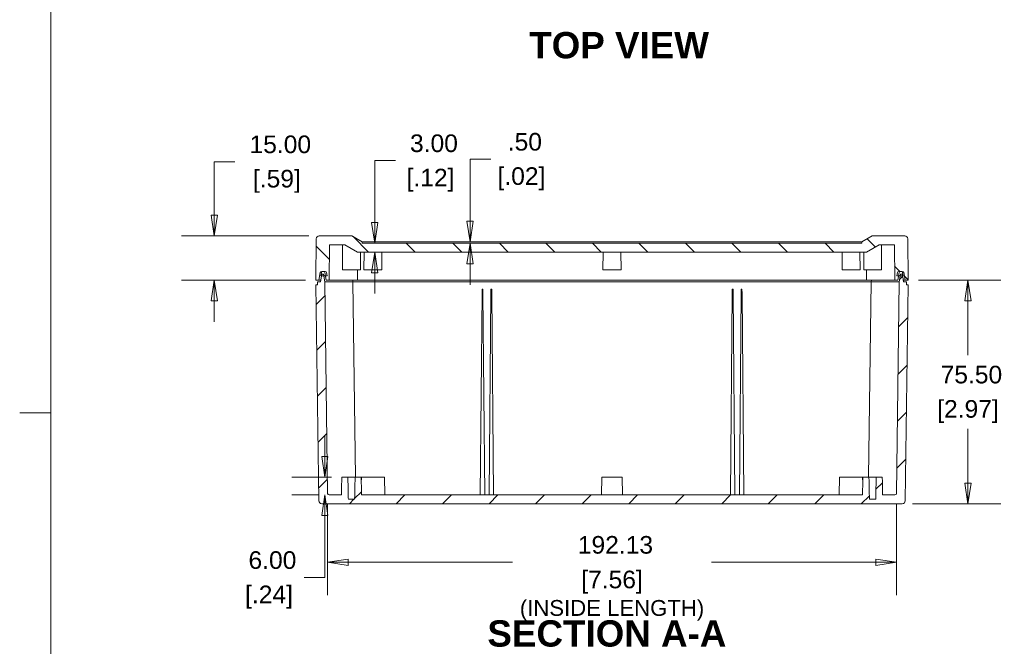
# Model space of a CAD drawing. Header units: millimetres. Extents: x 16 to 962, y 16 to 740.
# Tile 3 of 9: x 16 to 348, y 299 to 511. Entities that reach past the tile are written whole.
import ezdxf

# ---------------------------------------------------------------- set-up
doc = ezdxf.new("R2010")
doc.units = ezdxf.units.MM
doc.header["$LTSCALE"] = 3.5
for name, color, linetype, lineweight in [('Dimension (ANSI)', 7, 'Continuous', 9), ('Hatch (ANSI)', 7, 'Continuous', 9), ('Sketch Geometry (ANSI)', 7, 'Continuous', 9), ('Symbol (ANSI)', 7, 'Continuous', 9), ('Visible (ANSI)', 7, 'Continuous', 9)]:
    doc.layers.add(name, color=color, linetype=linetype, lineweight=lineweight)
doc.styles.add('Label Text (ANSI)', font='arialbd.ttf')
doc.styles.add('Note Text (ANSI)', font='arial.ttf')
doc.dimstyles.new('Default - mm (ANSI)', dxfattribs={"dimscale": 3.5, "dimtxt": 1.7, "dimasz": 2, "dimexe": 3.175, "dimexo": 1, "dimgap": 0.8, "dimtad": 0, "dimtih": 1, "dimtoh": 1, "dimrnd": 1e-08, "dimzin": 4, "dimdsep": 46, "dimtxsty": 'Note Text (ANSI)', "dimblk": 'Filled-1', "dimcen": 0.09, "dimdle": 10, "dimclrd": 256, "dimclre": 256, "dimclrt": 256, "dimadec": 1, "dimazin": 0, "dimtfac": 1.792941, "dimtofl": 0, "dimtmove": 0, "dimatfit": 3, "dimfxl": 1, "dimtolj": 1, "dimtzin": 0, "dimlwd": -1, "dimlwe": -1, "dimarcsym": 0})

# ---------------------------------------------------------------- blocks, each defined once
blk = doc.blocks.new('Filled-1')
at = {"color": 0}
for p, q in [((0, 0), (-1, 0.15)), ((-1, 0.15), (-1, -0.15)), ((-1, 0), (0, 0)), ((-1, -0.15), (0, 0))]:
    blk.add_line(p, q, dxfattribs=at)
at = {"color": 0, "flags": 128}
blk.add_lwpolyline([(-1, -0.15), (0, 0), (-1, 0.15), (-1, -0.15)], dxfattribs=at)
at = {"color": 0}
blk.add_solid([(-1, -0.15), (0, 0), (-1, 0.15), (-1, -0.15)], dxfattribs=at)
blk = doc.blocks.new('*D19')
at = {"layer": 'Defpoints', "color": 0, "transparency": 16777216}
for p in [(116.94, 437.66), (81.46, 422.66), (115.81, 422.66)]:
    blk.add_point(p, dxfattribs=at)
at = {"layer": 'Dimension (ANSI)', "transparency": 16777216}
for p, q in [((81.46, 444.66), (81.46, 462.7)), ((81.46, 462.7), (88.46, 462.7)), ((113.44, 437.66), (70.35, 437.66)), ((112.31, 422.66), (70.35, 422.66)), ((81.46, 415.66), (81.46, 408.66))]:
    blk.add_line(p, q, dxfattribs=at)
at = {"layer": 'Dimension (ANSI)', "transparency": 16777216, "xscale": 7, "yscale": 7, "zscale": 7}
for p, rotation in [((81.46, 437.66), 270), ((81.46, 422.66), 90)]:
    blk.add_blockref('Filled-1', p, dxfattribs=dict(at, rotation=rotation))
at = {"layer": 'Dimension (ANSI)', "transparency": 16777216, "char_height": 5.95, "attachment_point": 5, "style": 'Note Text (ANSI)'}
for s, insert in [('\\A1; 15.00', (102.62, 468.53)), ('\\A1;[.59]', (102.62, 456.08))]:
    blk.add_mtext(s, dxfattribs=dict(at, insert=insert))
blk = doc.blocks.new('*D20')
at = {"layer": 'Defpoints', "color": 0, "transparency": 16777216}
for p in [(124.53, 356.16), (118.81, 350.16), (120.25, 350.16)]:
    blk.add_point(p, dxfattribs=at)
at = {"layer": 'Dimension (ANSI)', "transparency": 16777216}
for p, q in [((118.81, 363.16), (118.81, 370.16)), ((121.03, 356.16), (107.7, 356.16)), ((116.75, 350.16), (107.7, 350.16)), ((118.81, 343.16), (118.81, 322.26)), ((118.81, 322.26), (111.81, 322.26))]:
    blk.add_line(p, q, dxfattribs=at)
at = {"layer": 'Dimension (ANSI)', "transparency": 16777216, "xscale": 7, "yscale": 7, "zscale": 7}
for p, rotation in [((118.81, 356.16), 270), ((118.81, 350.16), 90)]:
    blk.add_blockref('Filled-1', p, dxfattribs=dict(at, rotation=rotation))
at = {"layer": 'Dimension (ANSI)', "transparency": 16777216, "char_height": 5.95, "attachment_point": 5, "style": 'Note Text (ANSI)'}
for s, insert in [('\\A1; 6.00', (99.96, 328.1)), ('\\A1;[.24]', (99.96, 315.64))]:
    blk.add_mtext(s, dxfattribs=dict(at, insert=insert))
blk = doc.blocks.new('*D36')
at = {"layer": 'Defpoints', "color": 0, "transparency": 16777216}
for p in [(315.81, 422.66), (313.85, 347.16), (336.04, 347.16)]:
    blk.add_point(p, dxfattribs=at)
at = {"layer": 'Dimension (ANSI)', "transparency": 16777216}
for p, q in [((319.31, 422.66), (347.15, 422.66)), ((336.04, 415.66), (336.04, 397.36)), ((336.04, 354.16), (336.04, 372.46)), ((317.35, 347.16), (347.15, 347.16))]:
    blk.add_line(p, q, dxfattribs=at)
at = {"layer": 'Dimension (ANSI)', "transparency": 16777216, "xscale": 7, "yscale": 7, "zscale": 7}
for p, rotation in [((336.04, 422.66), 90), ((336.04, 347.16), 270)]:
    blk.add_blockref('Filled-1', p, dxfattribs=dict(at, rotation=rotation))
at = {"layer": 'Dimension (ANSI)', "transparency": 16777216, "char_height": 5.95, "attachment_point": 5, "style": 'Note Text (ANSI)'}
for s, insert in [('\\A1; 75.50', (336.04, 390.75)), ('\\A1;[2.97]', (336.04, 378.3))]:
    blk.add_mtext(s, dxfattribs=dict(at, insert=insert))
blk = doc.blocks.new('*D40')
at = {"layer": 'Defpoints', "color": 0, "transparency": 16777216}
for p in [(119.75, 350.65), (311.88, 350.65), (311.88, 327.4)]:
    blk.add_point(p, dxfattribs=at)
at = {"layer": 'Dimension (ANSI)', "transparency": 16777216}
for p, q in [((119.75, 347.15), (119.75, 316.29)), ((311.88, 347.15), (311.88, 316.29)), ((126.75, 327.4), (182.23, 327.4)), ((304.88, 327.4), (249.4, 327.4))]:
    blk.add_line(p, q, dxfattribs=at)
at = {"layer": 'Dimension (ANSI)', "transparency": 16777216, "xscale": 7, "yscale": 7, "zscale": 7, "rotation": 180}
blk.add_blockref('Filled-1', (119.75, 327.4), dxfattribs=at)
at = {"layer": 'Dimension (ANSI)', "transparency": 16777216, "xscale": 7, "yscale": 7, "zscale": 7}
blk.add_blockref('Filled-1', (311.88, 327.4), dxfattribs=at)
at = {"layer": 'Dimension (ANSI)', "transparency": 16777216, "char_height": 5.95, "attachment_point": 5, "style": 'Note Text (ANSI)'}
for s, insert in [('\\A1; 192.13', (215.81, 333.24)), ('\\A1;[7.56]{\\P\\fArial|b0|i0;\\H5.3503;(INSIDE LENGTH)}', (215.81, 316.12))]:
    blk.add_mtext(s, dxfattribs=dict(at, insert=insert))
blk = doc.blocks.new('*D45')
at = {"layer": 'Defpoints', "color": 0, "transparency": 16777216}
for p in [(154.51, 435.16), (135.67, 432.16), (154.51, 432.16)]:
    blk.add_point(p, dxfattribs=at)
at = {"layer": 'Dimension (ANSI)', "transparency": 16777216}
for p, q in [((135.67, 442.16), (135.67, 463.06)), ((135.67, 463.06), (142.67, 463.06)), ((135.67, 425.16), (135.67, 418.16))]:
    blk.add_line(p, q, dxfattribs=at)
at = {"layer": 'Dimension (ANSI)', "transparency": 16777216, "xscale": 7, "yscale": 7, "zscale": 7}
for p, rotation in [((135.67, 435.16), 270), ((135.67, 432.16), 90)]:
    blk.add_blockref('Filled-1', p, dxfattribs=dict(at, rotation=rotation))
at = {"layer": 'Dimension (ANSI)', "transparency": 16777216, "char_height": 5.95, "attachment_point": 5, "style": 'Note Text (ANSI)'}
for s, insert in [('\\A1; 3.00', (154.51, 468.9)), ('\\A1;[.12]', (154.51, 456.45))]:
    blk.add_mtext(s, dxfattribs=dict(at, insert=insert))
blk = doc.blocks.new('*D46')
at = {"layer": 'Defpoints', "color": 0, "transparency": 16777216}
for p in [(185.22, 435.66), (167.88, 435.16), (185.22, 435.16)]:
    blk.add_point(p, dxfattribs=at)
at = {"layer": 'Dimension (ANSI)', "transparency": 16777216}
for p, q in [((167.88, 442.66), (167.88, 463.56)), ((167.88, 463.56), (174.88, 463.56)), ((167.88, 428.16), (167.88, 421.16))]:
    blk.add_line(p, q, dxfattribs=at)
at = {"layer": 'Dimension (ANSI)', "transparency": 16777216, "xscale": 7, "yscale": 7, "zscale": 7}
for p, rotation in [((167.88, 435.66), 270), ((167.88, 435.16), 90)]:
    blk.add_blockref('Filled-1', p, dxfattribs=dict(at, rotation=rotation))
at = {"layer": 'Dimension (ANSI)', "transparency": 16777216, "char_height": 5.95, "attachment_point": 5, "style": 'Note Text (ANSI)'}
for s, insert in [('\\A1; .50', (185.22, 469.4)), ('\\A1;[.02]', (185.22, 456.95))]:
    blk.add_mtext(s, dxfattribs=dict(at, insert=insert))
blk = doc.blocks.new('Borders Hammond border')
at = {"layer": 'Sketch Geometry (ANSI)'}
for p, q in [((7.5, 208.4), (7.5, 7.5)), ((7.5, 107.95), (4.5, 107.95))]:
    blk.add_line(p, q, dxfattribs=at)

msp = doc.modelspace()

# ---------------------------------------------------------------- hatches: boundary and pattern name
at = {"layer": 'Hatch (ANSI)'}
h = msp.add_hatch(dxfattribs=at)
h.set_pattern_fill('ANSI31', color=256, scale=88.9, angle=90.00021, style=0)
h.set_pattern_definition([(135.0002, (0, 0), (-7.8577, -7.85775), [])])
edge = h.paths.add_edge_path()
edge.add_ellipse((117.7627, 425.1612), major_axis=(0.0868, 0.4924), ratio=1, start_angle=10, end_angle=90)
edge.add_line((117.2703, 425.248), (116.8142, 422.6612))
edge.add_line((116.8142, 422.6612), (115.8142, 422.6612))
edge.add_line((115.8142, 422.6612), (115.9364, 436.6699))
edge.add_ellipse((116.9364, 436.6612), major_axis=(-1, 0), ratio=1, start_angle=270, end_angle=359.5, ccw=False)
edge.add_line((116.9364, 437.6612), (127.9364, 437.6612))
edge.add_line((127.9364, 437.6612), (131.4005, 435.6612))
edge.add_line((131.4005, 435.6612), (131.4049, 435.1612))
edge.add_line((131.4049, 435.1612), (300.2235, 435.1612))
edge.add_line((300.2235, 435.1612), (300.2279, 435.6612))
edge.add_line((300.2279, 435.6612), (303.692, 437.6612))
edge.add_line((303.692, 437.6612), (314.692, 437.6612))
edge.add_ellipse((314.692, 436.6612), major_axis=(-0.0087, 1), ratio=1, start_angle=270, end_angle=359.5, ccw=False)
edge.add_line((315.6919, 436.6699), (315.8142, 422.6612))
edge.add_line((315.8142, 422.6612), (314.8142, 422.6612))
edge.add_line((314.8142, 422.6612), (314.358, 425.248))
edge.add_ellipse((313.8656, 425.1612), major_axis=(0.5, 0), ratio=1, start_angle=10, end_angle=90)
edge.add_line((313.8656, 425.6612), (313.4846, 425.6612))
edge.add_line((313.4846, 425.6612), (313.2627, 425.6612))
edge.add_ellipse((313.2627, 425.1612), major_axis=(0.0868, 0.4924), ratio=1, start_angle=10, end_angle=90)
edge.add_line((312.7703, 425.248), (312.5787, 424.1612))
edge.add_line((312.5787, 424.1612), (312.3142, 422.6612))
edge.add_line((312.3142, 422.6612), (311.3142, 422.6612))
edge.add_line((311.3142, 422.6612), (311.2095, 434.6612))
edge.add_line((311.2095, 434.6612), (306.0831, 434.6612))
edge.add_line((306.0831, 434.6612), (301.7313, 432.1613))
edge.add_line((301.7313, 432.1613), (301.7313, 432.1612))
edge.add_line((301.7313, 432.1612), (129.8971, 432.1612))
edge.add_line((129.8971, 432.1612), (129.8971, 432.1613))
edge.add_line((129.8971, 432.1613), (125.5453, 434.6612))
edge.add_line((125.5453, 434.6612), (120.4189, 434.6612))
edge.add_line((120.4189, 434.6612), (120.3142, 422.6612))
edge.add_line((120.3142, 422.6612), (119.3142, 422.6612))
edge.add_line((119.3142, 422.6612), (119.0497, 424.1612))
edge.add_line((119.0497, 424.1612), (118.858, 425.248))
edge.add_ellipse((118.3656, 425.1612), major_axis=(0.5, 0), ratio=1, start_angle=10, end_angle=90)
edge.add_line((118.3656, 425.6612), (118.1437, 425.6612))
edge.add_line((118.1437, 425.6612), (117.7627, 425.6612))
h = msp.add_hatch(dxfattribs=at)
h.set_pattern_fill('ANSI31', color=256, scale=88.9, style=0)
h.set_pattern_definition([(45, (0, 0), (-7.85772, 7.85772), [])])
edge = h.paths.add_edge_path()
edge.add_line((116.3142, 422.1612), (116.3011, 421.1612))
edge.add_line((116.3011, 421.1612), (115.8273, 421.1612))
edge.add_line((115.8273, 421.1612), (116.7831, 348.1481))
edge.add_ellipse((117.783, 348.1612), major_axis=(0.0131, -0.9999), ratio=1, start_angle=270, end_angle=359.25)
edge.add_line((117.783, 347.1612), (313.8454, 347.1612))
edge.add_ellipse((313.8454, 348.1612), major_axis=(1, 0), ratio=1, start_angle=270, end_angle=359.25)
edge.add_line((314.8453, 348.1481), (315.8011, 421.1612))
edge.add_line((315.8011, 421.1612), (315.3273, 421.1612))
edge.add_line((315.3273, 421.1612), (315.3142, 422.1612))
edge.add_line((315.3142, 422.1612), (314.3142, 422.1612))
edge.add_line((314.3142, 422.1612), (313.9615, 424.1612))
edge.add_line((313.9615, 424.1612), (313.8734, 424.6612))
edge.add_line((313.8734, 424.6612), (313.255, 424.6612))
edge.add_line((313.255, 424.6612), (313.1668, 424.1612))
edge.add_line((313.1668, 424.1612), (312.8142, 422.1612))
edge.add_line((312.8142, 422.1612), (311.8781, 350.6547))
edge.add_ellipse((311.3781, 350.6612), major_axis=(-0.0065, -0.5), ratio=1, start_angle=0.75, end_angle=90, ccw=False)
edge.add_line((311.3781, 350.1612), (307.2044, 350.1612))
edge.add_line((307.2044, 350.1612), (307.0962, 356.1612))
edge.add_line((307.0962, 356.1612), (305.0363, 356.1612))
edge.add_spline(control_points=[(305.0363, 356.1612), (304.9502, 352.1401), (304.8715, 348.6612)], knot_values=[0, 0, 0, 0.75018101, 0.75018101, 0.75018101], weights=[1, 1.00165325, 1], degree=2, periodic=0)
edge.add_line((304.8715, 348.6612), (302.7568, 348.6612))
edge.add_spline(control_points=[(302.7568, 348.6612), (302.6782, 352.1401), (302.592, 356.1612)], knot_values=[0, 0, 0, 0.75018101, 0.75018101, 0.75018101], weights=[1, 1.00165325, 1], degree=2, periodic=0)
edge.add_line((302.592, 356.1612), (300.5322, 356.1612))
edge.add_line((300.5322, 356.1612), (300.424, 350.1612))
edge.add_line((300.424, 350.1612), (131.2044, 350.1612))
edge.add_line((131.2044, 350.1612), (131.0962, 356.1612))
edge.add_line((131.0962, 356.1612), (129.0363, 356.1612))
edge.add_spline(control_points=[(129.0363, 356.1612), (128.9502, 352.1401), (128.8715, 348.6612)], knot_values=[0, 0, 0, 0.75018101, 0.75018101, 0.75018101], weights=[1, 1.00165325, 1], degree=2, periodic=0)
edge.add_line((128.8715, 348.6612), (126.7568, 348.6612))
edge.add_spline(control_points=[(126.7568, 348.6612), (126.6782, 352.1401), (126.592, 356.1612)], knot_values=[0, 0, 0, 0.75018101, 0.75018101, 0.75018101], weights=[1, 1.00165325, 1], degree=2, periodic=0)
edge.add_line((126.592, 356.1612), (124.5322, 356.1612))
edge.add_line((124.5322, 356.1612), (124.424, 350.1612))
edge.add_line((124.424, 350.1612), (120.2502, 350.1612))
edge.add_ellipse((120.2502, 350.6612), major_axis=(-0.5, 0), ratio=1, start_angle=0.75, end_angle=90, ccw=False)
edge.add_line((119.7502, 350.6547), (118.8142, 422.1612))
edge.add_line((118.8142, 422.1612), (118.4615, 424.1612))
edge.add_line((118.4615, 424.1612), (118.3734, 424.6612))
edge.add_line((118.3734, 424.6612), (117.755, 424.6612))
edge.add_line((117.755, 424.6612), (117.6668, 424.1612))
edge.add_line((117.6668, 424.1612), (117.3142, 422.1612))
edge.add_line((117.3142, 422.1612), (116.3142, 422.1612))
h = msp.add_hatch(dxfattribs=at)
h.set_pattern_fill('ANSI31', color=256, scale=88.9, angle=14.999978, style=0)
h.set_pattern_definition([(60, (0, 0), (-9.6237, 5.55625), [])])
edge = h.paths.add_edge_path()
edge.add_ellipse((313.4846, 425.1612), major_axis=(-0.0868, 0.4924), ratio=1, start_angle=270, end_angle=350)
edge.add_line((313.4846, 425.6612), (313.2627, 425.6612))
edge.add_line((313.2627, 425.6612), (312.7039, 425.6612))
edge.add_ellipse((312.7039, 425.1612), major_axis=(-0.5, 0), ratio=1, start_angle=270, end_angle=350)
edge.add_line((312.2115, 425.248), (312.0199, 424.1612))
edge.add_line((312.0199, 424.1612), (312.5787, 424.1612))
edge.add_line((312.5787, 424.1612), (313.1668, 424.1612))
edge.add_line((313.1668, 424.1612), (313.9615, 424.1612))
edge.add_line((313.9615, 424.1612), (314.1687, 424.1612))
edge.add_line((314.1687, 424.1612), (313.977, 425.248))
edge = h.paths.add_edge_path()
edge.add_ellipse((118.1437, 425.1612), major_axis=(-0.5, 0), ratio=1, start_angle=270, end_angle=350)
edge.add_line((117.6513, 425.248), (117.4597, 424.1612))
edge.add_line((117.4597, 424.1612), (117.6668, 424.1612))
edge.add_line((117.6668, 424.1612), (118.4615, 424.1612))
edge.add_line((118.4615, 424.1612), (119.0497, 424.1612))
edge.add_line((119.0497, 424.1612), (119.6085, 424.1612))
edge.add_line((119.6085, 424.1612), (119.4168, 425.248))
edge.add_ellipse((118.9244, 425.1612), major_axis=(-0.0868, 0.4924), ratio=1, start_angle=270, end_angle=350)
edge.add_line((118.9244, 425.6612), (118.3656, 425.6612))
edge.add_line((118.3656, 425.6612), (118.1437, 425.6612))

# ---------------------------------------------------------------- linework, layer by layer
at = {"layer": 'Visible (ANSI)'}
for p, q in [((115.9364, 436.6699), (115.8142, 422.6612)), ((127.9364, 437.6612), (116.9364, 437.6612)), ((131.4005, 435.6612), (127.9364, 437.6612)), ((131.4049, 435.1612), (131.4005, 435.6612)), ((131.4005, 435.6612), (300.2279, 435.6612)), ((300.2279, 435.6612), (300.2235, 435.1612)), ((303.692, 437.6612), (300.2279, 435.6612)), ((314.692, 437.6612), (303.692, 437.6612)), ((315.8142, 422.6612), (315.6919, 436.6699)), ((120.3142, 422.6612), (120.4189, 434.6612)), ((120.4189, 434.6612), (125.5453, 434.6612)), ((124.8144, 434.6612), (124.8144, 426.1612)), ((125.5453, 434.6612), (129.8971, 432.1613)), ((300.2235, 435.1612), (131.4049, 435.1612)), ((301.7313, 432.1613), (306.0831, 434.6612)), ((306.0831, 434.6612), (311.2095, 434.6612)), ((306.8139, 434.6612), (306.8139, 426.1612)), ((311.2095, 434.6612), (311.3142, 422.6612)), ((129.8971, 432.1613), (129.8971, 432.1612)), ((129.8971, 432.1612), (301.7313, 432.1612)), ((130.8144, 432.1612), (130.8144, 426.1612)), ((132.0642, 432.1612), (132.0118, 426.1612)), ((138.0642, 432.1612), (138.1165, 426.1612)), ((212.8142, 432.1612), (212.7618, 426.1612)), ((218.8142, 432.1612), (218.8665, 426.1612)), ((293.5642, 432.1612), (293.5118, 426.1612)), ((299.5642, 432.1612), (299.6165, 426.1612)), ((300.8139, 432.1612), (300.8139, 426.1612)), ((301.7313, 432.1612), (301.7313, 432.1613)), ((130.8144, 426.1612), (124.8144, 426.1612)), ((129.8142, 422.6612), (129.8447, 426.1612)), ((138.1165, 426.1612), (132.0118, 426.1612)), ((218.8665, 426.1612), (212.7618, 426.1612)), ((299.6165, 426.1612), (293.5118, 426.1612)), ((306.8139, 426.1612), (300.8139, 426.1612)), ((301.8142, 422.6612), (301.7836, 426.1612)), ((115.8142, 422.6612), (116.8142, 422.6612)), ((116.8142, 422.6612), (117.2703, 425.248)), ((117.4023, 422.6612), (116.8142, 422.6612)), ((117.755, 424.6612), (117.3142, 422.1612)), ((117.6513, 425.248), (117.4597, 424.1612)), ((117.4597, 424.1612), (119.6085, 424.1612)), ((118.3734, 424.6612), (117.755, 424.6612)), ((117.7627, 425.6612), (118.3656, 425.6612)), ((118.9244, 425.6612), (118.1437, 425.6612)), ((118.8142, 422.1612), (118.3734, 424.6612)), ((118.858, 425.248), (119.3142, 422.6612)), ((119.3142, 422.6612), (120.3142, 422.6612)), ((119.6085, 424.1612), (119.4168, 425.248)), ((121.8142, 422.6612), (120.3142, 422.6612)), ((122.3142, 422.6612), (121.8142, 422.6612)), ((122.3142, 422.6612), (129.8142, 422.6612)), ((128.3142, 422.1612), (128.226, 422.6612)), ((131.3142, 422.6612), (129.8142, 422.6612)), ((300.3142, 422.6612), (131.3142, 422.6612)), ((301.8142, 422.6612), (300.3142, 422.6612)), ((301.8142, 422.6612), (309.3142, 422.6612)), ((303.3142, 422.1612), (303.4023, 422.6612)), ((309.8142, 422.6612), (309.3142, 422.6612)), ((311.3142, 422.6612), (309.8142, 422.6612)), ((311.3142, 422.6612), (312.3142, 422.6612)), ((312.2115, 425.248), (312.0199, 424.1612)), ((312.0199, 424.1612), (314.1687, 424.1612)), ((312.3142, 422.6612), (312.7703, 425.248)), ((313.4846, 425.6612), (312.7039, 425.6612)), ((313.255, 424.6612), (312.8142, 422.1612)), ((313.8734, 424.6612), (313.255, 424.6612)), ((313.2627, 425.6612), (313.8656, 425.6612)), ((314.3142, 422.1612), (313.8734, 424.6612)), ((314.1687, 424.1612), (313.977, 425.248)), ((314.8142, 422.6612), (314.226, 422.6612)), ((314.358, 425.248), (314.8142, 422.6612)), ((314.8142, 422.6612), (315.8142, 422.6612)), ((116.3011, 421.1612), (115.8273, 421.1612)), ((115.8273, 421.1612), (116.7831, 348.1481)), ((116.3142, 422.1612), (116.3011, 421.1612)), ((117.3142, 422.1612), (116.3142, 422.1612)), ((119.7502, 350.6547), (118.8142, 422.1612)), ((118.8142, 422.1612), (121.8142, 422.1612)), ((121.8142, 422.1612), (122.3142, 422.1612)), ((128.3142, 422.1612), (122.3142, 422.1612)), ((128.3142, 422.1612), (131.3142, 422.1612)), ((128.3142, 422.1612), (129.1782, 356.1612)), ((131.3142, 422.1612), (300.3142, 422.1612)), ((171.9077, 418.1743), (171.9207, 419.6612)), ((172.2077, 419.6612), (171.9207, 419.6612)), ((172.2077, 419.6612), (172.2206, 418.1743)), ((174.9077, 418.1743), (174.9207, 419.6612)), ((175.2077, 419.6612), (174.9207, 419.6612)), ((175.2077, 419.6612), (175.2206, 418.1743)), ((256.4077, 418.1743), (256.4207, 419.6612)), ((256.7077, 419.6612), (256.4207, 419.6612)), ((256.7077, 419.6612), (256.7206, 418.1743)), ((259.4077, 418.1743), (259.4207, 419.6612)), ((259.7077, 419.6612), (259.4207, 419.6612)), ((259.7077, 419.6612), (259.7206, 418.1743)), ((300.3142, 422.1612), (303.3142, 422.1612)), ((303.3142, 422.1612), (302.4502, 356.1612)), ((309.3142, 422.1612), (303.3142, 422.1612)), ((309.3142, 422.1612), (309.8142, 422.1612)), ((309.8142, 422.1612), (312.8142, 422.1612)), ((312.8142, 422.1612), (311.8781, 350.6547)), ((315.3142, 422.1612), (314.3142, 422.1612)), ((314.8453, 348.1481), (315.8011, 421.1612)), ((315.3273, 421.1612), (315.3142, 422.1612)), ((315.8011, 421.1612), (315.3273, 421.1612)), ((171.3142, 350.1612), (171.9077, 418.1743)), ((172.8142, 350.1612), (172.2206, 418.1743)), ((174.3142, 350.1612), (174.9077, 418.1743)), ((175.8142, 350.1612), (175.2206, 418.1743)), ((255.8142, 350.1612), (256.4077, 418.1743)), ((257.3142, 350.1612), (256.7206, 418.1743)), ((258.8142, 350.1612), (259.4077, 418.1743)), ((260.3142, 350.1612), (259.7206, 418.1743)), ((126.592, 356.1612), (124.5322, 356.1612)), ((126.592, 356.1612), (129.0363, 356.1612)), ((131.0962, 356.1612), (129.0363, 356.1612)), ((131.1689, 356.1612), (131.1331, 354.1125)), ((131.1689, 356.1612), (138.9594, 356.1612)), ((138.9594, 356.1612), (139.0642, 350.1612)), ((212.4189, 356.1612), (212.3142, 350.1612)), ((212.4189, 356.1612), (219.2094, 356.1612)), ((219.2094, 356.1612), (219.3142, 350.1612)), ((292.6689, 356.1612), (292.5642, 350.1612)), ((292.6689, 356.1612), (300.4594, 356.1612)), ((300.4594, 356.1612), (300.4952, 354.1125)), ((302.592, 356.1612), (300.5322, 356.1612)), ((302.592, 356.1612), (305.0363, 356.1612)), ((307.0962, 356.1612), (305.0363, 356.1612)), ((124.424, 350.1612), (120.2502, 350.1612)), ((300.424, 350.1612), (131.2044, 350.1612)), ((311.3781, 350.1612), (307.2044, 350.1612)), ((117.783, 347.1612), (313.8454, 347.1612)), ((128.8715, 348.6612), (126.7568, 348.6612)), ((304.8715, 348.6612), (302.7568, 348.6612))]:
    msp.add_line(p, q, dxfattribs=at)
for centre, radius, start, end in [((116.9364, 436.6612), 1, 90, 179.5), ((314.692, 436.6612), 1, 0.5, 90), ((117.7627, 425.1612), 0.5, 90, 170), ((118.1437, 425.1612), 0.5, 90, 170), ((118.3656, 425.1612), 0.5, 10, 90), ((118.9244, 425.1612), 0.5, 10, 90), ((312.7039, 425.1612), 0.5, 90, 170), ((313.2627, 425.1612), 0.5, 90, 170), ((313.4846, 425.1612), 0.5, 10, 90), ((313.8656, 425.1612), 0.5, 10, 90), ((120.2502, 350.6612), 0.5, 180.75, 270), ((311.3781, 350.6612), 0.5, 270, 359.25), ((117.783, 348.1612), 1, 180.75, 270), ((313.8454, 348.1612), 1, 270, 359.25)]:
    msp.add_arc(centre, radius, start, end, dxfattribs=at)
for points, weights in [([(124.5322, 356.1612), (124.4789, 353.2099), (124.424, 350.1612)], [1, 1.00012321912, 1]), ([(126.7568, 348.6612), (126.6782, 352.1401), (126.592, 356.1612)], [1, 1.00165325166, 1]), ([(129.0363, 356.1612), (128.9502, 352.1401), (128.8715, 348.6612)], [1, 1.00165325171, 1]), ([(131.2044, 350.1612), (131.1495, 353.2099), (131.0962, 356.1612)], [1, 1.00012321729, 1]), ([(300.5322, 356.1612), (300.4789, 353.2099), (300.424, 350.1612)], [1, 1.00012321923, 1]), ([(302.7568, 348.6612), (302.6782, 352.1401), (302.592, 356.1612)], [1, 1.00165325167, 1]), ([(305.0363, 356.1612), (304.9502, 352.1401), (304.8715, 348.6612)], [1, 1.00165325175, 1]), ([(307.2044, 350.1612), (307.1495, 353.2099), (307.0962, 356.1612)], [1, 1.00012321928, 1])]:
    msp.add_rational_spline(points, weights, degree=2, dxfattribs=at)

# ---------------------------------------------------------------- block references
at = {"xscale": 3.5, "yscale": 3.5, "zscale": 3.5}
msp.add_blockref('Borders Hammond border', (0, 0), dxfattribs=at)

# ---------------------------------------------------------------- texts
at = {"layer": 'Symbol (ANSI)', "char_height": 8.89, "attachment_point": 7, "style": 'Label Text (ANSI)'}
for s, insert in [('TOP VIEW', (187.8433, 497.4969)), ('SECTION A-A', (173.7209, 298.7777))]:
    msp.add_mtext(s, dxfattribs=dict(at, insert=insert))

# ---------------------------------------------------------------- dimensions: what is measured, and where the dimension line sits
at = {"layer": 'Dimension (ANSI)'}
for base, p1, p2, angle, text, override, picture, middle in [((81.4624, 422.6612), (116.9364, 437.6612), (115.8142, 422.6612), 90, ' <>\\X[.59]', {"dimgap": 0.8, "dimdec": 2, "dimpost": '\\X', "dimtol": 0, "dimlim": 0, "dimtp": 0, "dimtm": 0, "dimtdec": 2, "dimatfit": 1}, '*D19', (102.6185, 462.6969)), ((135.6687, 432.1612), (154.5134, 435.1612), (154.5134, 432.1612), 90, ' <>\\X[.12]', {"dimgap": 0.8, "dimdec": 2, "dimpost": '\\X', "dimse1": 1, "dimse2": 1, "dimtol": 0, "dimlim": 0, "dimtp": 0, "dimtm": 0, "dimtdec": 2, "dimatfit": 1}, '*D45', (154.5134, 463.0644)), ((167.8841, 435.1612), (185.219, 435.6612), (185.219, 435.1612), 270, ' <>\\X[.02]', {"dimgap": 0.8, "dimdec": 2, "dimpost": '\\X', "dimse1": 1, "dimse2": 1, "dimtol": 0, "dimlim": 0, "dimtp": 0, "dimtm": 0, "dimtdec": 2, "dimatfit": 1}, '*D46', (185.219, 463.5644)), ((336.038, 347.1612), (315.8142, 422.6612), (313.8454, 347.1612), 90, ' <>\\X[2.97]', {"dimgap": 0.8, "dimdec": 2, "dimpost": '\\X', "dimtol": 0, "dimlim": 0, "dimtp": 0, "dimtm": 0, "dimtdec": 2, "dimatfit": 1}, '*D36', (336.038, 384.9112)), ((118.8076, 350.1612), (124.5322, 356.1612), (120.2502, 350.1612), 270, ' <>\\X[.24]', {"dimgap": 0.8, "dimdec": 2, "dimpost": '\\X', "dimtol": 0, "dimlim": 0, "dimtp": 0, "dimtm": 0, "dimtdec": 2, "dimatfit": 1}, '*D20', (99.9628, 322.2581)), ((311.8781, 327.4003), (119.7502, 350.6547), (311.8781, 350.6547), 180, ' <>\\X[7.56]{\\P\\fArial|b0|i0;\\H5.3503;(INSIDE LENGTH)}', {"dimgap": 0.8, "dimtih": 0, "dimtoh": 0, "dimdec": 2, "dimpost": '\\X', "dimtol": 0, "dimlim": 0, "dimtp": 0, "dimtm": 0, "dimtdec": 2, "dimatfit": 1}, '*D40', (215.8142, 327.4003))]:
    dim = msp.add_linear_dim(base=base, p1=p1, p2=p2, angle=angle, text=text, dimstyle='Default - mm (ANSI)', override=override, dxfattribs=at)
    dim.commit()
    dim.dimension.update_dxf_attribs({"geometry": picture, "text_midpoint": middle, "dimtype": 160})

doc.saveas('drawing.dxf')
